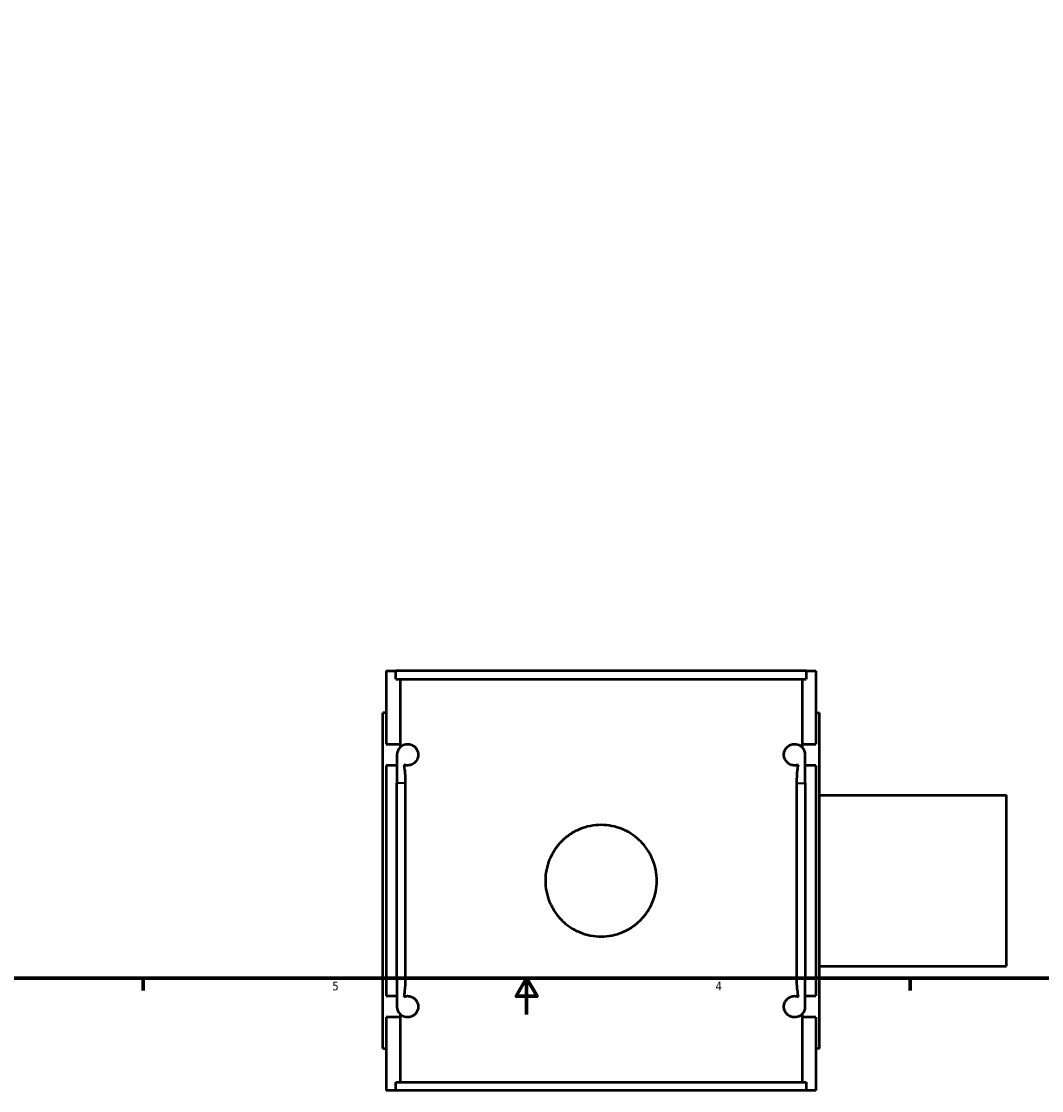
# Model space of a CAD drawing. Header units: inches. Extents: x 0.1 to 46.3, y -0.2 to 46.8.
# Tile 2 of 8: x 11.4 to 22.7, y -0.2 to 11.6. Entities that reach past the tile are written whole.
import ezdxf

# ---------------------------------------------------------------- set-up
doc = ezdxf.new("R2010")
doc.units = ezdxf.units.IN
doc.header["$MEASUREMENT"] = 0
for name, color, linetype, lineweight in [('Border (ANSI)', 7, 'Continuous', 70), ('Visible (ANSI)', 7, 'Continuous', 50), ('Visible Narrow (ANSI)', 7, 'Continuous', 35)]:
    doc.layers.add(name, color=color, linetype=linetype, lineweight=lineweight)
doc.styles.add('Note Text (ANSI)', font='tahoma.ttf')

# ---------------------------------------------------------------- blocks, each defined once
blk = doc.blocks.new('Borders Default Border')
at = {"layer": 'Border (ANSI)'}
for p, q in [((12.75, 1), (12.75, 0.866)), ((21.25, 1), (21.25, 0.866))]:
    blk.add_line(p, q, dxfattribs=at)
at = {"layer": 'Border (ANSI)', "flags": 128}
for points in [[(0.5, 1), (0.5, 21), (33.5, 21), (33.5, 1), (0.5, 1)], [(17, 0.6), (17, 1), (16.885, 0.8), (17.115, 0.8), (17, 1)]]:
    blk.add_lwpolyline(points, dxfattribs=at)
at = {"layer": 'Border (ANSI)', "color": 5, "true_color": 0x0000ff, "char_height": 0.0945, "attachment_point": 7, "style": 'Note Text (ANSI)'}
for s, insert in [('5', (14.847, 0.864)), ('4', (19.092, 0.866))]:
    blk.add_mtext(s, dxfattribs=dict(at, insert=insert))

msp = doc.modelspace()

# ---------------------------------------------------------------- linework, layer by layer
at = {"layer": 'Visible (ANSI)'}
for p, q in [((15.4446, 4.4053), (15.4446, 3.5934)), ((15.4446, 4.4053), (15.5508, 4.4053)), ((20.0983, 4.4053), (15.5508, 4.4053)), ((15.5508, 4.3123), (15.5508, 4.4053)), ((20.0983, 4.4053), (20.2046, 4.4053)), ((20.0983, 4.4053), (20.0983, 4.3123)), ((20.2046, 4.4053), (20.2046, 3.5934)), ((15.5508, 4.3123), (20.0983, 4.3123)), ((15.597, 4.3123), (15.597, 3.5934)), ((20.0521, 4.3123), (20.0521, 3.5934)), ((15.4446, 3.9403), (15.4052, 3.9403)), ((15.4052, 0.2203), (15.4052, 3.9403)), ((20.2046, 3.9403), (20.2439, 3.9403)), ((20.2439, 0.2203), (20.2439, 3.9403)), ((15.4446, 3.5934), (15.597, 3.5934)), ((15.597, 3.5934), (15.597, 3.5586)), ((20.0521, 3.5934), (20.2046, 3.5934)), ((20.0521, 3.5934), (20.0521, 3.5586)), ((15.5627, 3.4753), (15.5627, 3.1604)), ((20.0864, 3.1604), (20.0864, 3.4753)), ((15.4446, 3.3572), (15.4446, 0.8034)), ((15.5627, 3.3572), (15.4446, 3.3572)), ((20.2046, 3.3572), (20.0864, 3.3572)), ((20.2046, 3.3572), (20.2046, 0.8034)), ((15.5627, 1.0003), (15.5627, 3.1604)), ((15.6558, 3.1604), (15.6558, 1.0003)), ((19.9933, 1.0003), (19.9933, 3.1604)), ((20.0864, 3.1604), (20.0864, 1.0003)), ((20.2439, 3.0272), (22.3146, 3.0272)), ((22.3146, 1.1335), (22.3146, 3.0272)), ((20.2439, 1.1335), (22.3146, 1.1335)), ((15.5627, 1.0003), (15.5627, 0.6853)), ((20.0864, 0.6853), (20.0864, 1.0003)), ((15.4446, 0.8034), (15.5627, 0.8034)), ((20.0864, 0.8034), (20.2046, 0.8034)), ((15.597, 0.602), (15.597, 0.5672)), ((20.0521, 0.602), (20.0521, 0.5672)), ((15.4446, 0.5672), (15.4446, -0.2447)), ((15.597, 0.5672), (15.4446, 0.5672)), ((15.597, 0.5672), (15.597, -0.1517)), ((20.0521, 0.5672), (20.0521, -0.1517)), ((20.2046, 0.5672), (20.0521, 0.5672)), ((20.2046, 0.5672), (20.2046, -0.2447)), ((15.4052, 0.2203), (15.4446, 0.2203)), ((20.2439, 0.2203), (20.2046, 0.2203)), ((15.5508, -0.1517), (20.0983, -0.1517)), ((15.5508, -0.2447), (15.5508, -0.1517)), ((20.0983, -0.1517), (20.0983, -0.2447)), ((15.5508, -0.2447), (15.4446, -0.2447)), ((20.0983, -0.2447), (15.5508, -0.2447)), ((20.2046, -0.2447), (20.0983, -0.2447))]:
    msp.add_line(p, q, dxfattribs=at)
for centre, start, end in [((15.6808, 3.4753), 135.14957, 180), ((19.9683, 3.4753), 0, 44.85043), ((15.6808, 0.6853), 180, 224.85043), ((19.9683, 0.6853), 315.14957, 0)]:
    msp.add_arc(centre, 0.1181, start, end, dxfattribs=at)
for points, knots in [([(15.597, 3.5586), (15.6037, 3.5653), (15.6113, 3.5714), (15.6373, 3.587), (15.6585, 3.5934), (15.6944, 3.5934), (15.7106, 3.5911), (15.7359, 3.5802), (15.7445, 3.5753), (15.7614, 3.5623), (15.7696, 3.5542), (15.7826, 3.5359), (15.7881, 3.5262), (15.7942, 3.5089), (15.7959, 3.5026), (15.7982, 3.4895), (15.7989, 3.4825), (15.7989, 3.4685), (15.7982, 3.4612), (15.7958, 3.4475), (15.794, 3.4412), (15.7852, 3.4164), (15.7739, 3.4014), (15.7505, 3.378), (15.7353, 3.3694), (15.7063, 3.359), (15.6925, 3.3572), (15.6663, 3.3572), (15.6519, 3.36), (15.6389, 3.3649)], [0.6459575, 0.6459575, 0.6459575, 0.6459575, 0.89701, 0.89701, 1.4132069, 1.4132069, 1.7300608, 1.7300608, 1.8884878, 1.8884878, 2.0469147, 2.0469147, 2.1563485, 2.1563485, 2.2110655, 2.2110655, 2.2657824, 2.2657824, 2.3180167, 2.3180167, 2.370251, 2.370251, 2.5597748, 2.5597748, 2.8323563, 2.8323563, 3.1049377, 3.1049377, 3.4407824, 3.4407824, 3.4407824, 3.4407824]), ([(20.0102, 3.3649), (19.9972, 3.36), (19.9828, 3.3572), (19.9566, 3.3572), (19.9428, 3.359), (19.9139, 3.3694), (19.8987, 3.378), (19.8752, 3.4014), (19.8639, 3.4164), (19.8551, 3.4412), (19.8533, 3.4475), (19.8509, 3.4612), (19.8502, 3.4685), (19.8502, 3.4825), (19.8509, 3.4895), (19.8532, 3.5026), (19.8549, 3.5089), (19.8611, 3.5262), (19.8665, 3.5359), (19.8795, 3.5542), (19.8878, 3.5623), (19.9046, 3.5753), (19.9132, 3.5802), (19.9385, 3.5911), (19.9547, 3.5934), (19.9906, 3.5934), (20.0118, 3.587), (20.0378, 3.5714), (20.0454, 3.5653), (20.0521, 3.5586)], [1.0759686, 1.0759686, 1.0759686, 1.0759686, 1.4118132, 1.4118132, 1.6843947, 1.6843947, 1.9569761, 1.9569761, 2.1464999, 2.1464999, 2.1987342, 2.1987342, 2.2509686, 2.2509686, 2.3056855, 2.3056855, 2.3604024, 2.3604024, 2.4698362, 2.4698362, 2.6282632, 2.6282632, 2.7866901, 2.7866901, 3.103544, 3.103544, 3.6197409, 3.6197409, 3.8707934, 3.8707934, 3.8707934, 3.8707934]), ([(15.6389, 3.3649), (15.6407, 3.3548), (15.6423, 3.3445), (15.6477, 3.3072), (15.6507, 3.2789), (15.6548, 3.2205), (15.6558, 3.1904), (15.6558, 3.1604)], [0.59727565, 0.59727565, 0.59727565, 0.59727565, 0.68853755, 0.68853755, 0.91658076, 0.91658076, 1.14536037, 1.14536037, 1.14536037, 1.14536037]), ([(19.9933, 3.1604), (19.9933, 3.2102), (19.9962, 3.2598), (20.004, 3.3265), (20.0069, 3.3463), (20.0102, 3.3649)], [0, 0, 0, 0, 0.3801964, 0.3801964, 0.5501792, 0.5501792, 0.5501792, 0.5501792]), ([(18.4419, 2.0803), (18.4419, 2.0413), (18.4381, 2.0011), (18.4224, 1.9212), (18.4104, 1.8815), (18.3789, 1.8055), (18.3593, 1.7692), (18.314, 1.7019), (18.2884, 1.6711), (18.2338, 1.6165), (18.2029, 1.5909), (18.1357, 1.5456), (18.0993, 1.526), (18.0233, 1.4944), (17.9837, 1.4825), (17.9038, 1.4667), (17.8635, 1.463), (17.7856, 1.463), (17.7454, 1.4667), (17.6654, 1.4825), (17.6258, 1.4944), (17.5498, 1.526), (17.5134, 1.5456), (17.4462, 1.5909), (17.4153, 1.6165), (17.3607, 1.6711), (17.3351, 1.7019), (17.2898, 1.7692), (17.2702, 1.8055), (17.2387, 1.8815), (17.2267, 1.9212), (17.211, 2.0011), (17.2072, 2.0413), (17.2072, 2.1193), (17.211, 2.1595), (17.2267, 2.2394), (17.2387, 2.2791), (17.2702, 2.3551), (17.2898, 2.3915), (17.3351, 2.4587), (17.3607, 2.4895), (17.4153, 2.5441), (17.4462, 2.5698), (17.5134, 2.615), (17.5498, 2.6346), (17.6258, 2.6662), (17.6654, 2.6782), (17.7454, 2.6939), (17.7856, 2.6976), (17.8635, 2.6976), (17.9038, 2.6939), (17.9837, 2.6782), (18.0233, 2.6662), (18.0993, 2.6346), (18.1357, 2.615), (18.2029, 2.5698), (18.2338, 2.5441), (18.2884, 2.4895), (18.314, 2.4587), (18.3593, 2.3915), (18.3789, 2.3551), (18.4104, 2.2791), (18.4224, 2.2394), (18.4381, 2.1595), (18.4419, 2.1193), (18.4419, 2.0803)], [0, 0, 0, 0, 0.296971, 0.296971, 0.593942, 0.593942, 0.8909131, 0.8909131, 1.1878841, 1.1878841, 1.4847963, 1.4847963, 1.7817085, 1.7817085, 2.0786207, 2.0786207, 2.3755329, 2.3755329, 2.6724451, 2.6724451, 2.9693573, 2.9693573, 3.2662695, 3.2662695, 3.5631817, 3.5631817, 3.8601528, 3.8601528, 4.1571238, 4.1571238, 4.4540948, 4.4540948, 4.7510658, 4.7510658, 5.0480368, 5.0480368, 5.3450079, 5.3450079, 5.6419789, 5.6419789, 5.9389499, 5.9389499, 6.2358621, 6.2358621, 6.5327743, 6.5327743, 6.8296865, 6.8296865, 7.1265987, 7.1265987, 7.4235109, 7.4235109, 7.7204231, 7.7204231, 8.0173354, 8.0173354, 8.3142476, 8.3142476, 8.6112186, 8.6112186, 8.9081896, 8.9081896, 9.2051606, 9.2051606, 9.5021316, 9.5021316, 9.5021316, 9.5021316]), ([(15.6558, 1.0003), (15.6558, 0.9504), (15.6529, 0.9008), (15.6451, 0.8341), (15.6422, 0.8144), (15.6389, 0.7958)], [0, 0, 0, 0, 0.3801964, 0.3801964, 0.5501792, 0.5501792, 0.5501792, 0.5501792]), ([(20.0102, 0.7958), (20.0084, 0.8058), (20.0068, 0.8162), (20.0014, 0.8535), (19.9984, 0.8817), (19.9943, 0.9402), (19.9933, 0.9702), (19.9933, 1.0003)], [0.59727565, 0.59727565, 0.59727565, 0.59727565, 0.68853755, 0.68853755, 0.91658076, 0.91658076, 1.14536037, 1.14536037, 1.14536037, 1.14536037]), ([(15.6389, 0.7958), (15.6519, 0.8007), (15.6661, 0.8034), (15.6944, 0.8034), (15.7106, 0.8011), (15.7359, 0.7902), (15.7445, 0.7853), (15.7614, 0.7723), (15.7696, 0.7642), (15.7826, 0.7459), (15.7881, 0.7362), (15.7942, 0.7189), (15.7959, 0.7126), (15.7982, 0.6995), (15.7989, 0.6925), (15.7989, 0.6781), (15.7982, 0.6712), (15.7959, 0.658), (15.7942, 0.6517), (15.7881, 0.6344), (15.7826, 0.6247), (15.7696, 0.6064), (15.7614, 0.5983), (15.7445, 0.5853), (15.7359, 0.5805), (15.7106, 0.5696), (15.6944, 0.5672), (15.6585, 0.5672), (15.6373, 0.5736), (15.6113, 0.5893), (15.6037, 0.5953), (15.597, 0.602)], [1.0735781, 1.0735781, 1.0735781, 1.0735781, 1.4132069, 1.4132069, 1.7300608, 1.7300608, 1.8884878, 1.8884878, 2.0469147, 2.0469147, 2.1563485, 2.1563485, 2.2110655, 2.2110655, 2.2657824, 2.2657824, 2.3204993, 2.3204993, 2.3752162, 2.3752162, 2.48465, 2.48465, 2.643077, 2.643077, 2.8015039, 2.8015039, 3.1183578, 3.1183578, 3.6345547, 3.6345547, 3.8856072, 3.8856072, 3.8856072, 3.8856072]), ([(20.0521, 0.602), (20.0454, 0.5953), (20.0378, 0.5893), (20.0118, 0.5736), (19.9906, 0.5672), (19.9547, 0.5672), (19.9385, 0.5696), (19.9132, 0.5805), (19.9046, 0.5853), (19.8878, 0.5983), (19.8795, 0.6064), (19.8665, 0.6247), (19.8611, 0.6344), (19.8549, 0.6517), (19.8532, 0.658), (19.8509, 0.6712), (19.8502, 0.6781), (19.8502, 0.6925), (19.8509, 0.6995), (19.8532, 0.7126), (19.8549, 0.7189), (19.8611, 0.7362), (19.8665, 0.7459), (19.8795, 0.7642), (19.8878, 0.7723), (19.9046, 0.7853), (19.9132, 0.7902), (19.9385, 0.8011), (19.9547, 0.8034), (19.983, 0.8034), (19.9972, 0.8007), (20.0102, 0.7958)], [0.6459575, 0.6459575, 0.6459575, 0.6459575, 0.89701, 0.89701, 1.4132069, 1.4132069, 1.7300608, 1.7300608, 1.8884878, 1.8884878, 2.0469147, 2.0469147, 2.1563485, 2.1563485, 2.2110655, 2.2110655, 2.2657824, 2.2657824, 2.3204993, 2.3204993, 2.3752162, 2.3752162, 2.48465, 2.48465, 2.643077, 2.643077, 2.8015039, 2.8015039, 3.1183578, 3.1183578, 3.4579867, 3.4579867, 3.4579867, 3.4579867])]:
    msp.add_open_spline(points, degree=3, knots=knots, dxfattribs=at)
at = {"layer": 'Visible Narrow (ANSI)'}
for p, q in [((15.6481, 3.1604), (15.5629, 3.1604)), ((20.0011, 3.1604), (20.0862, 3.1604)), ((15.6481, 1.0003), (15.5629, 1.0003)), ((20.0011, 1.0003), (20.0862, 1.0003))]:
    msp.add_line(p, q, dxfattribs=at)

# ---------------------------------------------------------------- block references
msp.add_blockref('Borders Default Border', (0, 0))

doc.saveas('drawing.dxf')
